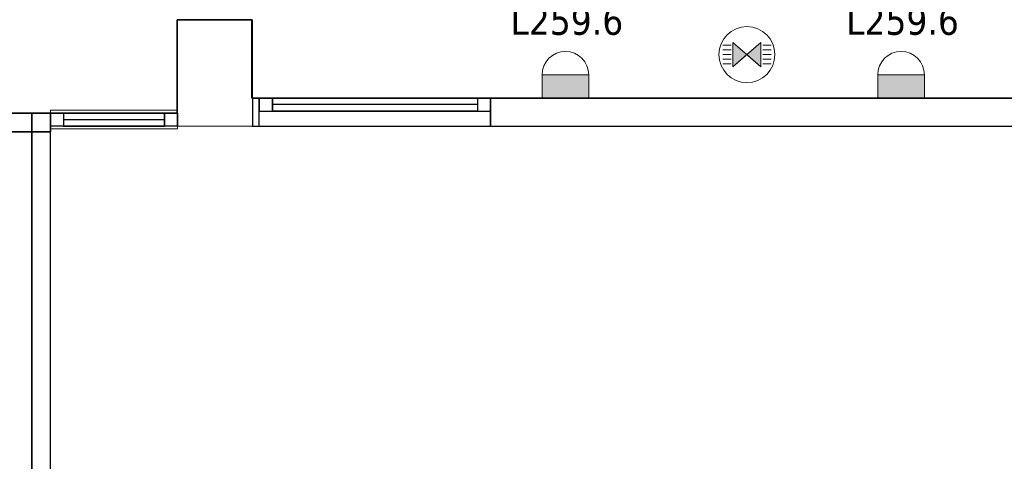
# Model space of a CAD drawing. Header units: metres. Extents: x 397.7 to 427.5, y 12.7 to 28.4.
# Tile 50 of 145: x 409.6 to 414.9, y 22.4 to 24.7. Entities that reach past the tile are written whole.
import ezdxf

# ---------------------------------------------------------------- set-up
doc = ezdxf.new("R2010")
doc.units = ezdxf.units.M
for name, color, linetype, lineweight, true_color in [('01_CARPINTERIA', 5, 'Continuous', 25, 0x0000ff), ('01_PROYECCION CARP', 7, 'Continuous', 25, 0x00007f), ('01_SUELOS', 7, 'Continuous', 25, 0x007f00)]:
    doc.layers.add(name, color=color, linetype=linetype, lineweight=lineweight, true_color=true_color)
for name, color, linetype, lineweight in [('A-COLS-____-MCUT', 7, 'Continuous', 18), ('A-COLS-____-OTLN', 7, 'Continuous', 18), ('A-DETL-GENF-OTLN', 7, 'Continuous', 18), ('A-GENM-____-OTLN', 7, 'Continuous', 18), ('A-WALL-____-MCUT', 7, 'Continuous', 25), ('A-WALL-____-OTLN', 7, 'Continuous', 25), ('E-LITE-EQPM-IDEN', 7, 'Continuous', 30)]:
    doc.layers.add(name, color=color, linetype=linetype, lineweight=lineweight)
doc.styles.add('Tahoma_4', font='tahoma.ttf', dxfattribs={"height": 0.15})

# ---------------------------------------------------------------- blocks, each defined once
blk = doc.blocks.new('Family - Pilar P2-152695-05_ENLLUMENAT_P2')
at = {"layer": 'A-COLS-____-MCUT', "color": 253, "true_color": 0xaaaaaa}
for p, q in [((0.404, 0.57), (0, 0.57)), ((0, 0.57), (0, 0)), ((0.404, 0), (0.404, 0.57)), ((0, 0), (0.404, 0))]:
    blk.add_line(p, q, dxfattribs=at)
at = {"layer": 'A-COLS-____-OTLN', "color": 253, "true_color": 0xaaaaaa}
for p, q in [((0.404, 0.57), (0, 0.57)), ((0, 0.57), (0, 0)), ((0.404, 0), (0.404, 0.57)), ((0, 0), (0.404, 0))]:
    blk.add_line(p, q, dxfattribs=at)
blk = doc.blocks.new('Family - Evans P2-152708-05_ENLLUMENAT_P2')
at = {"layer": 'A-WALL-____-MCUT', "color": 253, "true_color": 0xaaaaaa}
for p, q in [((5.34, 0.15), (0, 0.15)), ((5.34, 0), (5.34, 0.15)), ((6.58, 0.15), (6.58, 0)), ((6.616, 0.15), (6.58, 0.15)), ((6.616, 0), (6.616, 0.15)), ((0, 0), (5.34, 0)), ((6.58, 0), (6.616, 0))]:
    blk.add_line(p, q, dxfattribs=at)
at = {"layer": 'A-WALL-____-OTLN', "color": 253, "true_color": 0xaaaaaa}
for p, q in [((6.616, 0.15), (0, 0.15)), ((6.58, 0.15), (5.34, 0.15)), ((5.34, 0.15), (5.34, 0)), ((6.58, 0.15), (6.58, 0)), ((6.616, 0), (6.616, 0.15)), ((0, 0), (6.616, 0)), ((5.34, 0), (6.58, 0))]:
    blk.add_line(p, q, dxfattribs=at)
at = {"layer": 'A-WALL-____-OTLN', "color": 253, "lineweight": 18, "true_color": 0xaaaaaa}
blk.add_line((0, 0), (6.616, 0), dxfattribs=at)
blk = doc.blocks.new('Family - Vano de Finestra P2-152710-05_ENLLUMENAT_P2')
at = {"layer": 'A-GENM-____-OTLN', "color": 253, "true_color": 0xaaaaaa}
for p, q in [((410.867, 24.3095), (410.867, 24.1595)), ((412.107, 24.3095), (410.867, 24.3095)), ((410.867, 24.3095), (410.867, 24.1595)), ((410.867, 24.3095), (412.107, 24.3095)), ((412.107, 24.1595), (412.107, 24.3095)), ((412.107, 24.3095), (412.107, 24.1595)), ((410.867, 24.1595), (412.107, 24.1595)), ((412.107, 24.1595), (410.867, 24.1595))]:
    blk.add_line(p, q, dxfattribs=at)
blk = doc.blocks.new('Family - LONDR55-XX_ZZ-ARQ-CAA-M3D-Londres55-152793-05_ENLLUMENAT_P2')
at = {"layer": '01_SUELOS', "color": 9, "true_color": 0xaad4aa}
for p, q in [((12.1298, 11.6088), (12.5298, 11.6088)), ((12.5298, 11.6088), (12.1298, 11.6088)), ((12.1298, 11.1088), (12.1298, 11.6088)), ((12.1298, 11.6088), (12.1298, 11.1088)), ((12.5298, 11.6088), (12.5298, 11.1888)), ((12.5298, 11.1888), (12.5298, 11.6088)), ((12.5298, 11.1888), (12.5338, 11.1888)), ((12.5338, 11.1888), (12.5298, 11.1888)), ((12.5338, 11.1888), (19.1498, 11.1888)), ((19.1498, 11.1888), (12.5338, 11.1888)), ((11.3498, 11.1088), (12.1298, 11.1088)), ((12.1298, 11.1088), (11.3498, 11.1088)), ((11.3498, 9.1411), (11.3498, 11.1088)), ((11.3498, 11.1088), (11.3498, 9.1411))]:
    blk.add_line(p, q, dxfattribs=at)
blk = doc.blocks.new('Family - Evans P2-152862-05_ENLLUMENAT_P2')
at = {"layer": 'A-WALL-____-MCUT', "color": 253, "true_color": 0xaaaaaa}
for p, q in [((1.9209, 0.27), (0, 0.27)), ((0, 0.27), (0, 0)), ((1.9209, 0), (1.9209, 0.27)), ((0, 0), (1.9209, 0))]:
    blk.add_line(p, q, dxfattribs=at)
at = {"layer": 'A-WALL-____-OTLN', "color": 253, "true_color": 0xaaaaaa}
for p, q in [((1.9209, 0.27), (0, 0.27)), ((0, 0.27), (0, 0)), ((1.9209, 0), (1.9209, 0.27)), ((0, 0), (1.9209, 0))]:
    blk.add_line(p, q, dxfattribs=at)
at = {"layer": 'A-WALL-____-OTLN', "color": 253, "lineweight": 18, "true_color": 0xaaaaaa}
blk.add_line((0, 0), (2.0209, 0), dxfattribs=at)
blk = doc.blocks.new('Family - LONDR55-XX_ZZ-ARQ-CAA-M3D-Londres55-152968-05_ENLLUMENAT_P2')
at = {"layer": '01_CARPINTERIA', "color": 9, "true_color": 0xaaaad4}
for p, q in [((0.07, 0.07), (0, 0.07)), ((0, 0.07), (0, 0)), ((0.07, 0), (0.07, 0.07)), ((1.24, 0.07), (1.17, 0.07)), ((1.17, 0.07), (1.17, 0)), ((1.24, 0), (1.24, 0.07)), ((0, 0), (0.07, 0)), ((1.17, 0), (1.24, 0))]:
    blk.add_line(p, q, dxfattribs=at)
at = {"layer": '01_PROYECCION CARP', "color": 9, "true_color": 0xaaaad4}
for p, q in [((0, 0), (0, 0.07)), ((0.07, 0.07), (0, 0.07)), ((1.17, 0.07), (0.07, 0.07)), ((0.07, 0.07), (1.17, 0.07)), ((0.07, 0), (0.07, 0.07)), ((0.07, 0), (0.07, 0.07)), ((0.07, 0), (0.07, 0.07)), ((1.17, 0), (1.17, 0.07)), ((1.17, 0.07), (1.17, 0)), ((1.17, 0), (1.17, 0.07)), ((1.24, 0.07), (1.17, 0.07)), ((1.24, 0), (1.24, 0.07)), ((0, 0), (0.07, 0)), ((0.07, 0.035), (1.17, 0.035)), ((0.07, 0.035), (1.17, 0.035)), ((1.17, 0), (0.07, 0)), ((0.07, 0), (1.17, 0)), ((1.17, 0), (1.24, 0))]:
    blk.add_line(p, q, dxfattribs=at)
blk = doc.blocks.new('Family - Finestra P2-152969-05_ENLLUMENAT_P2')
blk.add_blockref('Family - LONDR55-XX_ZZ-ARQ-CAA-M3D-Londres55-152968-05_ENLLUMENAT_P2', (0, 0))
blk = doc.blocks.new('Forma directa - LONDR55-XX_ZZ-ARQ-CAA-M3D-Londres55-152990-05_ENLLUMENAT_P2')
at = {"layer": '01_CARPINTERIA', "color": 161, "true_color": 0xaaaaff}
for p, q in [((0.07, 0.07), (0, 0.07)), ((0, 0.07), (0, 0)), ((0.07, 0.07), (0, 0.07)), ((0, 0.07), (0, 0)), ((0.07, 0.07), (0.6115, 0.07)), ((0.6115, 0.07), (0.07, 0.07)), ((0.07, 0.07), (0.07, 0)), ((0.07, 0), (0.07, 0.07)), ((0.07, 0), (0.07, 0.07)), ((0.07, 0.07), (0.07, 0)), ((0.6115, 0.07), (0.6115, 0)), ((0.6115, 0.07), (0.6115, 0)), ((0.6815, 0.07), (0.6115, 0.07)), ((0.6115, 0.07), (0.6115, 0)), ((0.6815, 0.07), (0.6115, 0.07)), ((0.6115, 0.07), (0.6115, 0)), ((0.6815, 0), (0.6815, 0.07)), ((0.6815, 0.07), (0.6815, 0)), ((0, 0), (0.07, 0)), ((0, 0), (0.07, 0)), ((0.6115, 0.035), (0.07, 0.035)), ((0.6115, 0.035), (0.07, 0.035)), ((0.07, 0), (0.6115, 0)), ((0.6115, 0), (0.07, 0)), ((0.6115, 0), (0.6815, 0)), ((0.6115, 0), (0.6815, 0))]:
    blk.add_line(p, q, dxfattribs=at)
blk = doc.blocks.new('Forma directa - Porta P2-152991-05_ENLLUMENAT_P2')
at = {"extrusion": (0, 0, -1), "zscale": -1, "rotation": 180}
blk.add_blockref('Forma directa - LONDR55-XX_ZZ-ARQ-CAA-M3D-Londres55-152990-05_ENLLUMENAT_P2', (0, 0), dxfattribs=at)
blk = doc.blocks.new('Family - Evans P2-153160-05_ENLLUMENAT_P2')
at = {"layer": 'A-WALL-____-MCUT', "color": 253, "true_color": 0xaaaaaa}
for p, q in [((0.2716, 0.1), (0, 0.1)), ((0, 0.1), (0, 0)), ((0.2716, 0), (0.2716, 0.1)), ((0, 0), (0.2716, 0))]:
    blk.add_line(p, q, dxfattribs=at)
at = {"layer": 'A-WALL-____-OTLN', "color": 253, "true_color": 0xaaaaaa}
for p, q in [((0.2716, 0.1), (0, 0.1)), ((0, 0), (0, 0.1)), ((0.2716, 0), (0.2716, 0.1)), ((0.2716, 0), (0, 0))]:
    blk.add_line(p, q, dxfattribs=at)
at = {"layer": 'A-WALL-____-OTLN', "color": 253, "lineweight": 18, "true_color": 0xaaaaaa}
blk.add_line((0, 0), (2.14, 0), dxfattribs=at)
blk = doc.blocks.new('Family - Vano puerta-153164-05_ENLLUMENAT_P2')
at = {"layer": 'A-GENM-____-OTLN', "color": 253, "true_color": 0xaaaaaa}
for p, q in [((409.747, 24.2445), (409.747, 24.1445)), ((410.4285, 24.2445), (409.747, 24.2445)), ((409.747, 24.2445), (409.747, 24.1445)), ((409.747, 24.2445), (410.4285, 24.2445)), ((410.4285, 24.1445), (410.4285, 24.2445)), ((410.4285, 24.2445), (410.4285, 24.1445)), ((409.747, 24.1445), (410.4285, 24.1445)), ((410.4285, 24.1445), (409.747, 24.1445))]:
    blk.add_line(p, q, dxfattribs=at)
blk = doc.blocks.new('LONDR55-XX_ZZ-ARQ-CAA-M3D-Londres55_ifc-1-05_ENLLUMENAT_P2')
at = {"layer": '01_CARPINTERIA', "color": 253, "lineweight": 18, "true_color": 0xaaaaaa, "rotation": 180}
blk.add_blockref('Forma directa - Porta P2-152991-05_ENLLUMENAT_P2', (410.4285, 24.1595), dxfattribs=at)
at = {"layer": '01_PROYECCION CARP', "color": 253, "lineweight": 18, "true_color": 0xaaaaaa, "rotation": 180}
blk.add_blockref('Family - Finestra P2-152969-05_ENLLUMENAT_P2', (412.107, 24.3095), dxfattribs=at)
at = {"layer": '01_SUELOS', "color": 253, "lineweight": 18, "true_color": 0xaaaaaa}
blk.add_blockref('Family - LONDR55-XX_ZZ-ARQ-CAA-M3D-Londres55-152793-05_ENLLUMENAT_P2', (398.2971, 13.1206), dxfattribs=at)
at = {"layer": 'A-COLS-____-OTLN', "color": 253, "lineweight": 18, "true_color": 0xaaaaaa}
blk.add_blockref('Family - Pilar P2-152695-05_ENLLUMENAT_P2', (410.427, 24.1595), dxfattribs=at)
at = {"layer": 'A-GENM-____-OTLN', "color": 253, "lineweight": 18, "true_color": 0xaaaaaa}
for name in ['Family - Vano de Finestra P2-152710-05_ENLLUMENAT_P2', 'Family - Vano puerta-153164-05_ENLLUMENAT_P2']:
    blk.add_blockref(name, (0, 0), dxfattribs=at)
at = {"layer": 'A-WALL-____-OTLN', "color": 253, "lineweight": 18, "true_color": 0xaaaaaa}
for name, p, rotation in [('Family - Evans P2-152708-05_ENLLUMENAT_P2', (417.447, 24.3095), 180), ('Family - Evans P2-153160-05_ENLLUMENAT_P2', (409.747, 24.2295), 180), ('Family - Evans P2-152862-05_ENLLUMENAT_P2', (409.747, 22.2086), 90)]:
    blk.add_blockref(name, p, dxfattribs=dict(at, rotation=rotation))
blk = doc.blocks.new('ZYR_06_02_03 Aplic Circular 2 - L 07-831984-05_ENLLUMENAT_P2')
at = {"layer": 'A-DETL-GENF-OTLN', "true_color": 0x00c400}
blk.add_hatch(color=92, dxfattribs=at).paths.add_polyline_path([(0.125, 0), (-0.125, 0), (-0.125, -0.125), (0.125, -0.125)])
at = {"layer": 'A-DETL-GENF-OTLN', "color": 92, "true_color": 0x00c400}
for p, q in [((0.125, 0), (-0.125, 0)), ((-0.125, 0), (-0.125, -0.125)), ((-0.125, 0), (0.125, 0)), ((-0.125, -0.125), (-0.125, 0)), ((0.125, -0.125), (0.125, 0)), ((0.125, 0), (0.125, -0.125)), ((-0.125, -0.125), (0.125, -0.125)), ((0.125, -0.125), (-0.125, -0.125))]:
    blk.add_line(p, q, dxfattribs=at)
blk.add_arc((0, -0.125), 0.125, 180, 360, dxfattribs=at)
blk = doc.blocks.new('ZYR_06_01 Detector Sostre - 01 Detector Presencia 360º-846082-05_ENLLUMENAT_P2')
at = {"layer": 'A-DETL-GENF-OTLN', "true_color": 0x00c400}
for points in [[(-0.075, -0.065), (0, 0), (-0.075, 0.065)], [(0.075, -0.065), (0.075, 0.065), (0, 0)]]:
    blk.add_hatch(color=92, dxfattribs=at).paths.add_polyline_path(points)
at = {"layer": 'A-DETL-GENF-OTLN', "color": 92, "true_color": 0x00c400}
for p, q in [((0, 0), (-0.075, 0.065)), ((-0.075, 0.065), (-0.075, -0.065)), ((-0.075, 0.065), (-0.075, -0.065)), ((-0.075, 0.065), (0.075, -0.065)), ((0.075, 0.065), (-0.075, -0.065)), ((0.075, 0.065), (0, 0)), ((0.075, -0.065), (0.075, 0.065)), ((0.075, 0.065), (0.075, -0.065)), ((-0.085, 0.05), (-0.13, 0.05)), ((-0.085, 0.025), (-0.13, 0.025)), ((0.085, 0.05), (0.13, 0.05)), ((0.085, 0.025), (0.13, 0.025)), ((-0.085, 0), (-0.13, 0)), ((-0.085, -0.025), (-0.13, -0.025)), ((-0.085, -0.05), (-0.13, -0.05)), ((-0.075, -0.065), (0, 0)), ((0, 0), (0.075, -0.065)), ((0.085, 0), (0.13, 0)), ((0.085, -0.025), (0.13, -0.025)), ((0.085, -0.05), (0.13, -0.05))]:
    blk.add_line(p, q, dxfattribs=at)
blk.add_circle((0, 0), 0.15, dxfattribs=at)

msp = doc.modelspace()

# ---------------------------------------------------------------- block references
at = {"lineweight": 5}
msp.add_blockref('LONDR55-XX_ZZ-ARQ-CAA-M3D-Londres55_ifc-1-05_ENLLUMENAT_P2', (0, 0), dxfattribs=at)
at = {"layer": 'A-DETL-GENF-OTLN', "color": 92, "true_color": 0x00c400}
msp.add_blockref('ZYR_06_01 Detector Sostre - 01 Detector Presencia 360º-846082-05_ENLLUMENAT_P2', (413.482, 24.5427), dxfattribs=at)
at = {"layer": 'A-DETL-GENF-OTLN', "color": 92, "true_color": 0x00c400, "rotation": 180}
for p in [(412.5086, 24.3095), (414.3086, 24.3095)]:
    msp.add_blockref('ZYR_06_02_03 Aplic Circular 2 - L 07-831984-05_ENLLUMENAT_P2', p, dxfattribs=at)

# ---------------------------------------------------------------- texts
at = {"layer": 'E-LITE-EQPM-IDEN', "char_height": 0.15, "width": 0.721519, "attachment_point": 1, "style": 'Tahoma_4'}
for insert in [(412.2136, 24.799), (414.0136, 24.799)]:
    msp.add_mtext('L259.6', dxfattribs=dict(at, insert=insert))

doc.saveas('drawing.dxf')
